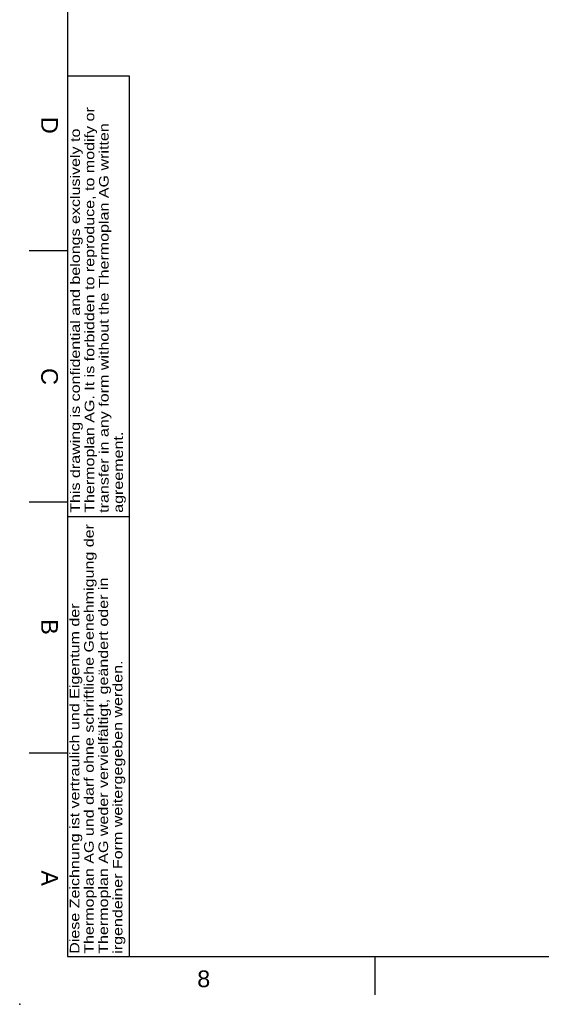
# Model space of a CAD drawing. Header units: millimetres. Extents: x 0 to 592, y 0 to 418.
# Tile 1 of 37: x 0 to 109, y 0 to 206. Entities that reach past the tile are written whole.
import ezdxf
from ezdxf import colors
from ezdxf.entities.mleader import LeaderData, LeaderLine
from ezdxf.math import Vec2, Vec3

# ---------------------------------------------------------------- set-up
doc = ezdxf.new("R2010")
doc.units = ezdxf.units.MM
for name, color, linetype in [('Cartouche', 7, 'Continuous'), ('Défaut', 7, 'Continuous'), ('Marges', 7, 'Continuous')]:
    doc.layers.add(name, color=color, linetype=linetype)
doc.styles.add('SEACAD_Arial', font='arial.ttf')

# ---------------------------------------------------------------- blocks, each defined once
blk = doc.blocks.new('_Dot')
at = {"color": 0, "linetype": 'ByBlock', "lineweight": -2}
blk.add_line((-0.5, 0), (-1, 0), dxfattribs=at)
at = {"color": 0, "linetype": 'ByBlock', "const_width": 0.5}
blk.add_lwpolyline([(-0.25, 0, 1), (0.25, 0, 1)], format="xyb", close=True, dxfattribs=at)
blk = doc.blocks.new('SE5')
at = {"layer": 'Marges', "char_height": 3.5, "width": 3.7133, "attachment_point": 1, "rotation": 270}
for s, insert in [('{\\fArial|b0||i0||c0|p34;\\C7;\\H3.5;\\W1.;D}', (8, 185.5)), ('{\\fArial|b0||i0||c0|p34;\\C7;\\H3.5;\\W1.;C}', (8, 133)), ('{\\fArial|b0||i0||c0|p34;\\C7;\\H3.5;\\W1.;B}', (8, 80.5)), ('{\\fArial|b0||i0||c0|p34;\\C7;\\H3.5;\\W1.;A}', (8, 28))]:
    blk.add_mtext(s, dxfattribs=dict(at, insert=insert))
at = {"layer": 'Marges', "insert": (37.13, 7.08), "char_height": 3.5, "width": 3.7133, "attachment_point": 1}
blk.add_mtext('{\\fArial|b0||i0||c0|p34;\\C7;\\H3.5;\\W1.;8}', dxfattribs=at)
blk = doc.blocks.new('SE4')
at = {"layer": 'Marges'}
blk.add_blockref('SE5', (0, 0), dxfattribs=at)

msp = doc.modelspace()

# ---------------------------------------------------------------- linework, layer by layer
at = {"layer": 'Défaut', "color": 7, "linetype": 'Continuous'}
for p, q in [((23, 194), (10, 194)), ((10, 194), (10, 10.01)), ((23, 10), (23, 194)), ((10, 102), (23, 102)), ((10, 10), (23, 10))]:
    msp.add_line(p, q, dxfattribs=at)
at = {"layer": 'Marges', "color": 7, "linetype": 'Continuous'}
for p, q in [((10, 410), (10, 10)), ((10, 157.5), (2, 157.5)), ((10, 105), (2, 105)), ((10, 52.5), (2, 52.5)), ((10, 10), (584, 10)), ((74.25, 10), (74.25, 2))]:
    msp.add_line(p, q, dxfattribs=at)
msp.add_point((0, 0), dxfattribs=at)

# ---------------------------------------------------------------- block references
msp.add_blockref('SE4', (0, 0))

# ---------------------------------------------------------------- texts
at = {"layer": 'Défaut', "char_height": 2, "attachment_point": 1, "rotation": 90, "line_spacing_factor": 0.9, "style": 'SEACAD_Arial'}
for s, insert, width in [('{\\fArial|b0||i0||c0|p34;\\C7;\\H2.;\\W1.2;This drawing is confidential and belongs exclusively to \\P}{\\fArial|b0||i0||c0|p34;\\C7;\\H2.;\\W1.2;Thermoplan AG. It is forbidden to reproduce, to modify or \\P}{\\fArial|b0||i0||c0|p34;\\C7;\\H2.;\\W1.2;transfer in any form without the Thermoplan AG written \\P}{\\fArial|b0||i0||c0|p34;\\C7;\\H2.;\\W1.2;agreement.\\P}', (10.5965, 102.7431), 101.183517), ('{\\fArial|b0||i0||c0|p34;\\C7;\\H2.;\\W1.2;Diese Zeichnung ist vertraulich und Eigentum der \\P}{\\fArial|b0||i0||c0|p34;\\C7;\\H2.;\\W1.2;Thermoplan AG und darf ohne schriftliche Genehmigung der \\P}{\\fArial|b0||i0||c0|p34;\\C7;\\H2.;\\W1.2;Thermoplan AG weder vervielfältigt, geändert oder in \\P}{\\fArial|b0||i0||c0|p34;\\C7;\\H2.;\\W1.2;irgendeiner Form weitergegeben werden.\\P}', (10.4854, 10.5645), 96.758869)]:
    msp.add_mtext(s, dxfattribs=dict(at, insert=insert, width=width))

# ---------------------------------------------------------------- leaders
at = {"layer": 'Cartouche', "color": 7, "linetype": 'Continuous'}
ml = msp.add_multileader_mtext('Standard', dxfattribs=at)
ml.set_content('{\\pxsm0.9;\\fArial|b0||i0||c0|p34;\\W1.;1 / 1\\P}', color=256)
ml.set_leader_properties()
ml.set_arrow_properties(name='DOT')
ml.build(insert=Vec2(0, 0))
ml.multileader.update_dxf_attribs({"leader_type": 0, "dogleg_length": 0, "arrow_head_size": 2})
ctx = ml.context
ctx.base_point, ctx.char_height, ctx.arrow_head_size, ctx.landing_gap_size = Vec3(573.7628, 12.1221), 2, 2, 0.7
ctx.text_align_type = 1
notes = []
notes.append((ctx, [(0, (0, 0, 0), (0, 0), (1, 0), 1, [])]))
ctx.mtext.insert, ctx.mtext.alignment = Vec3(578.0708, 13.1391), 2
for ctx, leaders in notes:
    for number, flags, end, landing, length, lines in leaders:
        leader = LeaderData()
        leader.index, (leader.has_last_leader_line, leader.has_dogleg_vector, leader.attachment_direction) = number, flags
        leader.last_leader_point, leader.dogleg_vector, leader.dogleg_length = Vec3(end), Vec3(landing), length
        for number, points, colour, breaks in lines:
            line = LeaderLine()
            line.index, line.vertices, line.color, line.breaks = number, Vec3.list(points), colors.encode_raw_color(colour), breaks
            leader.lines.append(line)
        ctx.leaders.append(leader)

doc.saveas('drawing.dxf')
